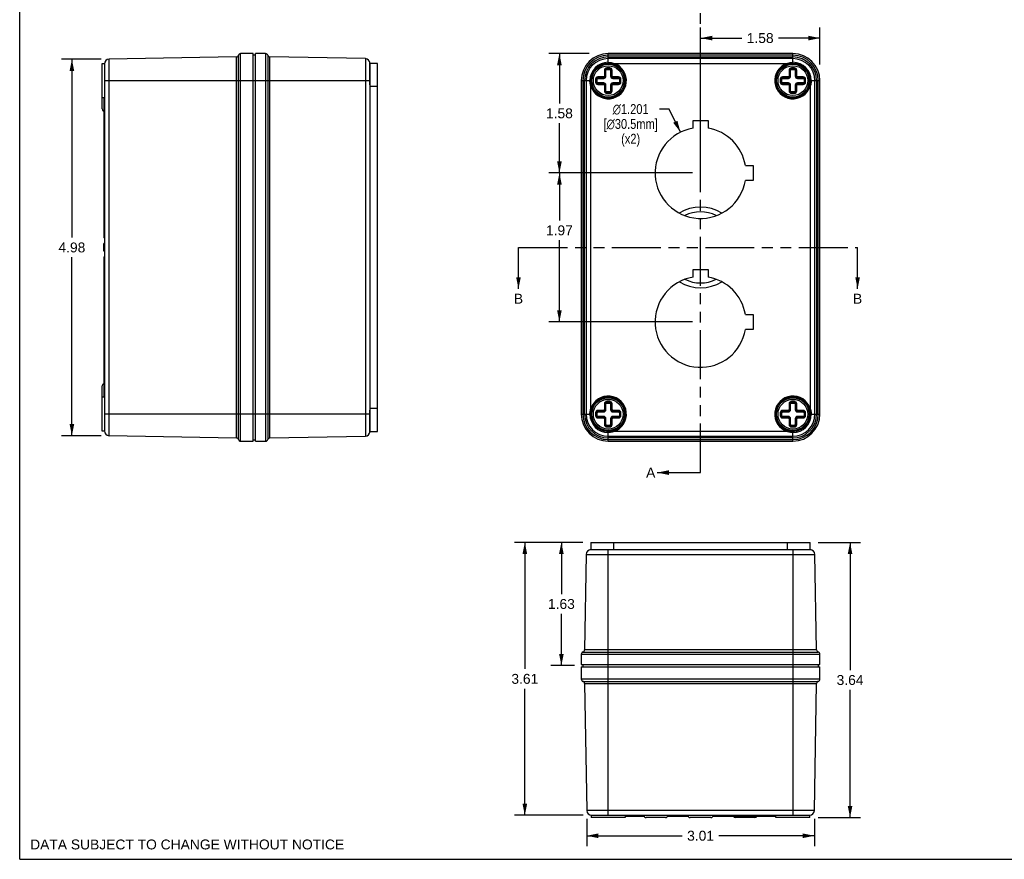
# Model space of a CAD drawing. Header units: inches. Extents: x 0 to 26.2, y 0 to 16.9.
# Tile 1 of 3: x 0 to 13, y 0 to 11.1. Entities that reach past the tile are written whole.
import ezdxf

# ---------------------------------------------------------------- set-up
doc = ezdxf.new("R2010")
doc.units = ezdxf.units.IN
doc.header["$LTSCALE"] = 1.438462
doc.header["$MEASUREMENT"] = 0
doc.linetypes.add('PHANTOM', pattern=[0.8, 0.45, -0.05, 0.1, -0.05, 0.1, -0.05])
doc.layers.get('0').update_dxf_attribs({"linetype": 'CONTINUOUS'})
doc.styles.get("Standard").update_dxf_attribs({"font": 'arial.ttf'})
doc.styles.add('TEXTSTYLE_1', font='gdt', dxfattribs={"width": 0.8})
doc.dimstyles.new('DIMSTYLE_1', dxfattribs={"dimtxt": 0.130769, "dimasz": 0.153846, "dimexe": 0.09, "dimexo": 0.07, "dimgap": 0.0425, "dimtad": 0, "dimtih": 1, "dimtoh": 1, "dimzin": 4, "dimdsep": 46, "dimtxsty": 'Standard', "dimblk": '_FILLED', "dimblk1": '_FILLED', "dimblk2": '_FILLED', "dimcen": 0.09, "dimazin": 1, "dimtfac": 1, "dimtofl": 0, "dimtmove": 0, "dimatfit": 3, "dimldrblk": '_FILLED', "dimfxl": 0, "dimtolj": 1, "dimtzin": 4, "dimarcsym": 0})
doc.dimstyles.new('DIMSTYLE_2', dxfattribs={"dimtxt": 0.130769, "dimasz": 0.153846, "dimexe": 0.09, "dimexo": 0.07, "dimgap": 0.09, "dimtad": 0, "dimtih": 1, "dimtoh": 1, "dimdec": 3, "dimzin": 4, "dimdsep": 46, "dimtxsty": 'Standard', "dimblk": '_FILLED', "dimblk1": '_FILLED', "dimblk2": '_FILLED', "dimcen": 0.09, "dimadec": 3, "dimazin": 1, "dimtfac": 1, "dimtofl": 0, "dimtmove": 0, "dimatfit": 1, "dimldrblk": '_FILLED', "dimfxl": 0, "dimtolj": 1, "dimtzin": 4, "dimarcsym": 0})
doc.dimstyles.get("Standard").update_dxf_attribs({"dimtxt": 0.130769, "dimasz": 0.153846, "dimexe": 0.09, "dimexo": 0.07, "dimgap": 0.09, "dimtad": 0, "dimtih": 1, "dimtoh": 1, "dimzin": 4, "dimdsep": 46, "dimtxsty": 'Standard', "dimblk": '_FILLED', "dimblk1": '_FILLED', "dimblk2": '_FILLED', "dimcen": 0.09, "dimazin": 1, "dimtp": 0.01, "dimtm": 0.01, "dimtfac": 1, "dimtofl": 0, "dimtmove": 0, "dimatfit": 3, "dimldrblk": '_FILLED', "dimfxl": 0, "dimtolj": 1, "dimtzin": 4, "dimarcsym": 0})

# ---------------------------------------------------------------- blocks, each defined once
blk = doc.blocks.new('_FILLED')
at = {"color": 0, "linetype": 'ByBlock'}
blk.add_solid([(0, 0), (-1, 0.2), (-1, -0.2)], dxfattribs=at)
blk = doc.blocks.new('*D3')
at = {"color": 2, "linetype": 'Continuous'}
for p, q in [((10.556, 4.189), (11.114, 4.189)), ((10.976, 4.189), (10.976, 2.501)), ((10.976, 0.552), (10.976, 2.239)), ((10.553, 0.552), (11.114, 0.552))]:
    blk.add_line(p, q, dxfattribs=at)
at = {"color": 2, "linetype": 'Continuous', "xscale": 0.1538461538, "yscale": 0.1538461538, "zscale": 0.1538461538}
for p, rotation in [((10.976, 4.189), 90), ((10.976, 0.552), 270)]:
    blk.add_blockref('_FILLED', p, dxfattribs=dict(at, rotation=rotation))
at = {"color": 2, "linetype": 'Continuous', "insert": (10.976, 2.436), "char_height": 0.1308, "width": 0.35536, "attachment_point": 2, "line_spacing_factor": 0.9}
blk.add_mtext('3.64', dxfattribs=at)
blk = doc.blocks.new('*D4')
at = {"color": 2, "linetype": 'Continuous'}
for p, q in [((7.443, 4.189), (6.539, 4.189)), ((6.677, 4.189), (6.677, 2.516)), ((6.677, 0.582), (6.677, 2.254)), ((7.446, 0.582), (6.539, 0.582))]:
    blk.add_line(p, q, dxfattribs=at)
at = {"color": 2, "linetype": 'Continuous', "xscale": 0.1538461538, "yscale": 0.1538461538, "zscale": 0.1538461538}
for p, rotation in [((6.677, 4.189), 90), ((6.677, 0.582), 270)]:
    blk.add_blockref('_FILLED', p, dxfattribs=dict(at, rotation=rotation))
at = {"color": 2, "linetype": 'Continuous', "insert": (6.677, 2.451), "char_height": 0.1308, "width": 0.35536, "attachment_point": 2, "line_spacing_factor": 0.9}
blk.add_mtext('3.61', dxfattribs=at)
blk = doc.blocks.new('*D5')
at = {"color": 2, "linetype": 'Continuous'}
for p, q in [((7.443, 4.189), (7.022, 4.189)), ((7.16, 4.189), (7.16, 3.506)), ((7.16, 2.562), (7.16, 3.244)), ((7.334, 2.562), (7.022, 2.562))]:
    blk.add_line(p, q, dxfattribs=at)
at = {"color": 2, "linetype": 'Continuous', "xscale": 0.1538461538, "yscale": 0.1538461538, "zscale": 0.1538461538}
for p, rotation in [((7.16, 4.189), 90), ((7.16, 2.562), 270)]:
    blk.add_blockref('_FILLED', p, dxfattribs=dict(at, rotation=rotation))
at = {"color": 2, "linetype": 'Continuous', "insert": (7.16, 3.441), "char_height": 0.1308, "width": 0.35536, "attachment_point": 2, "line_spacing_factor": 0.9}
blk.add_mtext('1.63', dxfattribs=at)
blk = doc.blocks.new('*D6')
at = {"color": 2, "linetype": 'Continuous'}
for p, q in [((7.495, 0.536), (7.495, 0.173)), ((10.504, 0.536), (10.504, 0.173)), ((7.495, 0.311), (8.757, 0.311)), ((10.504, 0.311), (9.243, 0.311))]:
    blk.add_line(p, q, dxfattribs=at)
at = {"color": 2, "linetype": 'Continuous', "xscale": 0.1538461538, "yscale": 0.1538461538, "zscale": 0.1538461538, "rotation": 180}
blk.add_blockref('_FILLED', (7.495, 0.311), dxfattribs=at)
at = {"color": 2, "linetype": 'Continuous', "xscale": 0.1538461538, "yscale": 0.1538461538, "zscale": 0.1538461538}
blk.add_blockref('_FILLED', (10.504, 0.311), dxfattribs=at)
at = {"color": 2, "linetype": 'Continuous', "insert": (9, 0.377), "char_height": 0.1308, "width": 0.35536, "attachment_point": 2, "line_spacing_factor": 0.9}
blk.add_mtext('3.01', dxfattribs=at)
blk = doc.blocks.new('*D7')
at = {"color": 2, "linetype": 'Continuous'}
for p, q in [((9, 9.18), (9, 10.995)), ((10.577, 10.506), (10.577, 10.995)), ((9, 10.856), (9.545, 10.856)), ((10.577, 10.856), (10.032, 10.856))]:
    blk.add_line(p, q, dxfattribs=at)
at = {"color": 2, "linetype": 'Continuous', "xscale": 0.1538461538, "yscale": 0.1538461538, "zscale": 0.1538461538, "rotation": 180}
blk.add_blockref('_FILLED', (9, 10.856), dxfattribs=at)
at = {"color": 2, "linetype": 'Continuous', "xscale": 0.1538461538, "yscale": 0.1538461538, "zscale": 0.1538461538}
blk.add_blockref('_FILLED', (10.577, 10.856), dxfattribs=at)
at = {"color": 2, "linetype": 'Continuous', "insert": (9.788, 10.922), "char_height": 0.1308, "width": 0.35536, "attachment_point": 2, "line_spacing_factor": 0.9}
blk.add_mtext('1.58', dxfattribs=at)
blk = doc.blocks.new('*D8')
at = {"color": 2, "linetype": 'Continuous'}
for p, q in [((7.529, 10.651), (6.996, 10.651)), ((7.134, 10.651), (7.134, 9.992)), ((7.134, 9.073), (7.134, 9.731)), ((8.892, 9.073), (6.996, 9.073))]:
    blk.add_line(p, q, dxfattribs=at)
at = {"color": 2, "linetype": 'Continuous', "xscale": 0.1538461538, "yscale": 0.1538461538, "zscale": 0.1538461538}
for p, rotation in [((7.134, 10.651), 90), ((7.134, 9.073), 270)]:
    blk.add_blockref('_FILLED', p, dxfattribs=dict(at, rotation=rotation))
at = {"color": 2, "linetype": 'Continuous', "insert": (7.134, 9.927), "char_height": 0.1308, "width": 0.35536, "attachment_point": 2, "line_spacing_factor": 0.9}
blk.add_mtext('1.58', dxfattribs=at)
blk = doc.blocks.new('*D9')
at = {"color": 2, "linetype": 'Continuous'}
for p, q in [((8.892, 9.073), (6.996, 9.073)), ((7.134, 9.073), (7.134, 8.445)), ((7.134, 7.104), (7.134, 8.184)), ((8.892, 7.104), (6.996, 7.104))]:
    blk.add_line(p, q, dxfattribs=at)
at = {"color": 2, "linetype": 'Continuous', "xscale": 0.1538461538, "yscale": 0.1538461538, "zscale": 0.1538461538}
for p, rotation in [((7.134, 9.073), 90), ((7.134, 7.104), 270)]:
    blk.add_blockref('_FILLED', p, dxfattribs=dict(at, rotation=rotation))
at = {"color": 2, "linetype": 'Continuous', "insert": (7.134, 8.38), "char_height": 0.1308, "width": 0.35536, "attachment_point": 2, "line_spacing_factor": 0.9}
blk.add_mtext('1.97', dxfattribs=at)
blk = doc.blocks.new('*D10')
at = {"color": 2, "linetype": 'Continuous'}
for p, q in [((8.584, 9.918), (8.457, 9.918)), ((8.734, 9.612), (8.584, 9.918))]:
    blk.add_line(p, q, dxfattribs=at)
at = {"color": 2, "linetype": 'Continuous', "xscale": 0.1538461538, "yscale": 0.1538461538, "zscale": 0.1538461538, "rotation": 296.2065201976}
blk.add_blockref('_FILLED', (8.734, 9.612), dxfattribs=at)
at = {"color": 2, "linetype": 'Continuous', "insert": (8.076, 9.983), "char_height": 0.13077, "width": 0.93418, "attachment_point": 2, "line_spacing_factor": 0.9, "style": 'TEXTSTYLE_1'}
blk.add_mtext('{\\fgdt;n}\\fArial;1.201\\P[\\fgdt;{\\fgdt;n}\\fArial;30.5mm]\\P(x2)', dxfattribs=at)
blk = doc.blocks.new('*D11')
at = {"color": 2, "linetype": 'Continuous'}
for p, q in [((1.075, 10.577), (0.552, 10.577)), ((0.69, 10.577), (0.69, 8.22)), ((0.69, 5.6), (0.69, 7.958)), ((1.075, 5.6), (0.552, 5.6))]:
    blk.add_line(p, q, dxfattribs=at)
at = {"color": 2, "linetype": 'Continuous', "xscale": 0.1538461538, "yscale": 0.1538461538, "zscale": 0.1538461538}
for p, rotation in [((0.69, 10.577), 90), ((0.69, 5.6), 270)]:
    blk.add_blockref('_FILLED', p, dxfattribs=dict(at, rotation=rotation))
at = {"color": 2, "linetype": 'Continuous', "insert": (0.69, 8.154), "char_height": 0.1308, "width": 0.35536, "attachment_point": 2, "line_spacing_factor": 0.9}
blk.add_mtext('4.98', dxfattribs=at)

msp = doc.modelspace()

# ---------------------------------------------------------------- linework, layer by layer
at = {"color": 7, "linetype": 'Continuous'}
for p, q in [((0, 0), (0, 16.9231)), ((2.8635, 10.6068), (1.1826, 10.5774)), ((1.1826, 5.6004), (1.1826, 10.5774)), ((2.8635, 10.6068), (2.8635, 5.571)), ((2.8918, 5.5491), (2.8918, 10.6287)), ((2.9207, 5.5271), (2.9207, 10.6506)), ((3.0857, 10.6506), (2.9207, 10.6506)), ((3.0857, 5.5271), (3.0857, 10.6506)), ((3.1157, 10.6306), (3.0857, 10.6306)), ((3.1157, 5.5271), (3.1157, 10.6506)), ((3.2507, 10.6506), (3.1157, 10.6506)), ((3.2507, 10.6506), (3.2507, 5.5271)), ((3.2796, 10.6287), (3.2796, 5.5491)), ((3.308, 5.571), (3.308, 10.6068)), ((4.5688, 10.5847), (3.308, 10.6068)), ((4.5688, 10.5847), (4.5688, 5.593)), ((7.7792, 10.5236), (7.7792, 10.6506)), ((10.2202, 10.6506), (7.7792, 10.6506)), ((10.2202, 10.6287), (7.7792, 10.6287)), ((7.7792, 10.6068), (10.2202, 10.6068)), ((10.2202, 10.5847), (7.7792, 10.5847)), ((10.2202, 10.5236), (10.2202, 10.6506)), ((1.0907, 9.9198), (1.0907, 10.5186)), ((1.0907, 10.5186), (1.1207, 10.5186)), ((1.1207, 10.5186), (1.1207, 5.6591)), ((4.6291, 10.2936), (4.6291, 10.5359)), ((4.6291, 10.5202), (4.6307, 10.5218)), ((4.6307, 5.656), (4.6307, 10.5218)), ((4.7277, 10.5218), (4.6307, 10.5218)), ((4.7277, 5.656), (4.7277, 10.5218)), ((7.6192, 10.4518), (7.6192, 10.439)), ((7.7292, 10.4311), (7.7292, 10.3536)), ((7.7292, 10.4311), (7.7492, 10.4311)), ((7.7392, 10.3536), (7.7392, 10.4311)), ((7.7492, 10.3536), (7.7492, 10.4311)), ((7.7592, 10.4411), (7.7592, 10.4611)), ((7.7992, 10.4611), (7.7592, 10.4611)), ((7.7592, 10.4511), (7.7992, 10.4511)), ((7.7592, 10.4411), (7.7992, 10.4411)), ((7.7992, 10.4611), (7.7992, 10.4411)), ((7.8092, 10.4311), (7.8092, 10.3536)), ((7.8092, 10.4311), (7.8292, 10.4311)), ((7.8192, 10.4311), (7.8192, 10.3536)), ((7.8292, 10.3536), (7.8292, 10.4311)), ((7.8506, 10.5123), (7.8538, 10.5218)), ((7.8538, 10.5218), (10.1456, 10.5218)), ((7.9392, 10.439), (7.9392, 10.4518)), ((10.0602, 10.4518), (10.0602, 10.439)), ((10.1456, 10.5218), (10.1487, 10.5123)), ((10.1702, 10.4311), (10.1702, 10.3536)), ((10.1702, 10.4311), (10.1902, 10.4311)), ((10.1802, 10.3536), (10.1802, 10.4311)), ((10.1902, 10.3536), (10.1902, 10.4311)), ((10.2002, 10.4411), (10.2002, 10.4611)), ((10.2402, 10.4611), (10.2002, 10.4611)), ((10.2002, 10.4511), (10.2402, 10.4511)), ((10.2002, 10.4411), (10.2402, 10.4411)), ((10.2402, 10.4611), (10.2402, 10.4411)), ((10.2502, 10.4311), (10.2502, 10.3536)), ((10.2502, 10.4311), (10.2702, 10.4311)), ((10.2602, 10.4311), (10.2602, 10.3536)), ((10.2702, 10.3536), (10.2702, 10.4311)), ((10.3802, 10.439), (10.3802, 10.4518)), ((1.1207, 10.2936), (4.6291, 10.2936)), ((7.4222, 10.2936), (7.4222, 5.8841)), ((7.4222, 10.2936), (7.5492, 10.2936)), ((7.4441, 10.2936), (7.4441, 5.8841)), ((7.4661, 5.8841), (7.4661, 10.2936)), ((7.4881, 10.2936), (7.4881, 5.8841)), ((7.6117, 10.3136), (7.6117, 10.2736)), ((7.6117, 10.3136), (7.6317, 10.3136)), ((7.6217, 10.2736), (7.6217, 10.3136)), ((7.6317, 10.2736), (7.6317, 10.3136)), ((7.6417, 10.3236), (7.6417, 10.3436)), ((7.7192, 10.3436), (7.6417, 10.3436)), ((7.6417, 10.3336), (7.7192, 10.3336)), ((7.6417, 10.3236), (7.7192, 10.3236)), ((7.7192, 10.3436), (7.7192, 10.3236)), ((7.7492, 10.3536), (7.7292, 10.3536)), ((7.8292, 10.3536), (7.8092, 10.3536)), ((7.8392, 10.3236), (7.8392, 10.3436)), ((7.9167, 10.3436), (7.8392, 10.3436)), ((7.8392, 10.3336), (7.9167, 10.3336)), ((7.8392, 10.3236), (7.9167, 10.3236)), ((7.9167, 10.3436), (7.9167, 10.3236)), ((7.9267, 10.3136), (7.9267, 10.2736)), ((7.9267, 10.3136), (7.9467, 10.3136)), ((7.9367, 10.3136), (7.9367, 10.2736)), ((7.9467, 10.2736), (7.9467, 10.3136)), ((10.0527, 10.3136), (10.0527, 10.2736)), ((10.0527, 10.3136), (10.0727, 10.3136)), ((10.0627, 10.2736), (10.0627, 10.3136)), ((10.0727, 10.2736), (10.0727, 10.3136)), ((10.0827, 10.3236), (10.0827, 10.3436)), ((10.1602, 10.3436), (10.0827, 10.3436)), ((10.0827, 10.3336), (10.1602, 10.3336)), ((10.0827, 10.3236), (10.1602, 10.3236)), ((10.1602, 10.3436), (10.1602, 10.3236)), ((10.1902, 10.3536), (10.1702, 10.3536)), ((10.2702, 10.3536), (10.2502, 10.3536)), ((10.2802, 10.3236), (10.2802, 10.3436)), ((10.3577, 10.3436), (10.2802, 10.3436)), ((10.2802, 10.3336), (10.3577, 10.3336)), ((10.2802, 10.3236), (10.3577, 10.3236)), ((10.3577, 10.3436), (10.3577, 10.3236)), ((10.3677, 10.3136), (10.3677, 10.2736)), ((10.3677, 10.3136), (10.3877, 10.3136)), ((10.3777, 10.3136), (10.3777, 10.2736)), ((10.3877, 10.2736), (10.3877, 10.3136)), ((10.4502, 10.2936), (10.5772, 10.2936)), ((10.5113, 5.8841), (10.5113, 10.2936)), ((10.5333, 10.2936), (10.5333, 5.8841)), ((10.5552, 5.8841), (10.5552, 10.2936)), ((10.5772, 5.8841), (10.5772, 10.2936)), ((4.6307, 10.2191), (4.7277, 10.2191)), ((7.5511, 10.2191), (7.5606, 10.2222)), ((7.5511, 5.9587), (7.5511, 10.2191)), ((7.6317, 10.2736), (7.6117, 10.2736)), ((7.6417, 10.2436), (7.6417, 10.2636)), ((7.7192, 10.2636), (7.6417, 10.2636)), ((7.7192, 10.2536), (7.6417, 10.2536)), ((7.6417, 10.2436), (7.7192, 10.2436)), ((7.7192, 10.2636), (7.7192, 10.2436)), ((7.7292, 10.2336), (7.7292, 10.1562)), ((7.7292, 10.2336), (7.7492, 10.2336)), ((7.7492, 10.1562), (7.7292, 10.1562)), ((7.7392, 10.1562), (7.7392, 10.2336)), ((7.7492, 10.1562), (7.7492, 10.2336)), ((7.8092, 10.2336), (7.8092, 10.1562)), ((7.8092, 10.2336), (7.8292, 10.2336)), ((7.8292, 10.1562), (7.8092, 10.1562)), ((7.8192, 10.2336), (7.8192, 10.1562)), ((7.8292, 10.1562), (7.8292, 10.2336)), ((7.8392, 10.2436), (7.8392, 10.2636)), ((7.9167, 10.2636), (7.8392, 10.2636)), ((7.9167, 10.2536), (7.8392, 10.2536)), ((7.8392, 10.2436), (7.9167, 10.2436)), ((7.9167, 10.2636), (7.9167, 10.2436)), ((7.9467, 10.2736), (7.9267, 10.2736)), ((10.0727, 10.2736), (10.0527, 10.2736)), ((10.0827, 10.2436), (10.0827, 10.2636)), ((10.1602, 10.2636), (10.0827, 10.2636)), ((10.1602, 10.2536), (10.0827, 10.2536)), ((10.0827, 10.2436), (10.1602, 10.2436)), ((10.1602, 10.2636), (10.1602, 10.2436)), ((10.1702, 10.2336), (10.1702, 10.1562)), ((10.1702, 10.2336), (10.1902, 10.2336)), ((10.1902, 10.1562), (10.1702, 10.1562)), ((10.1802, 10.1562), (10.1802, 10.2336)), ((10.1902, 10.1562), (10.1902, 10.2336)), ((10.2502, 10.2336), (10.2502, 10.1562)), ((10.2502, 10.2336), (10.2702, 10.2336)), ((10.2702, 10.1562), (10.2502, 10.1562)), ((10.2602, 10.2336), (10.2602, 10.1562)), ((10.2702, 10.1562), (10.2702, 10.2336)), ((10.2802, 10.2436), (10.2802, 10.2636)), ((10.3577, 10.2636), (10.2802, 10.2636)), ((10.3577, 10.2536), (10.2802, 10.2536)), ((10.2802, 10.2436), (10.3577, 10.2436)), ((10.3577, 10.2636), (10.3577, 10.2436)), ((10.3877, 10.2736), (10.3677, 10.2736)), ((10.4388, 10.2222), (10.4483, 10.2191)), ((10.4483, 10.2191), (10.4483, 5.9587)), ((1.0907, 10.0686), (1.1207, 10.0686)), ((1.1107, 10.0686), (1.1107, 8.2139)), ((7.6192, 10.1483), (7.6192, 10.1354)), ((7.7592, 10.1262), (7.7592, 10.1462)), ((7.7992, 10.1462), (7.7592, 10.1462)), ((7.7992, 10.1362), (7.7592, 10.1362)), ((7.7592, 10.1262), (7.7992, 10.1262)), ((7.7992, 10.1462), (7.7992, 10.1262)), ((7.9392, 10.1354), (7.9392, 10.1483)), ((10.0602, 10.1483), (10.0602, 10.1354)), ((10.2002, 10.1262), (10.2002, 10.1462)), ((10.2402, 10.1462), (10.2002, 10.1462)), ((10.2402, 10.1362), (10.2002, 10.1362)), ((10.2002, 10.1262), (10.2402, 10.1262)), ((10.2402, 10.1462), (10.2402, 10.1262)), ((10.3802, 10.1354), (10.3802, 10.1483)), ((8.9012, 9.6651), (8.9012, 9.7681)), ((8.9012, 9.7681), (9.0982, 9.7681)), ((9.0982, 9.7681), (9.0982, 9.6651)), ((9.5921, 9.1713), (9.6951, 9.1713)), ((9.6951, 9.1713), (9.6951, 8.9743)), ((9.6951, 8.9743), (9.5921, 8.9743)), ((1.1207, 8.2139), (1.1107, 8.2139)), ((1.1107, 8.0389), (1.1107, 8.1389)), ((1.1207, 8.1389), (1.1107, 8.1389)), ((1.1207, 8.0708), (1.1107, 8.0708)), ((1.1207, 8.0538), (1.1107, 8.0538)), ((1.1207, 8.0389), (1.1107, 8.0389)), ((1.1107, 7.9639), (1.1107, 6.1091)), ((1.1107, 7.9639), (1.1207, 7.9639)), ((8.9012, 7.7991), (9.0982, 7.7991)), ((8.9012, 7.6961), (8.9012, 7.7991)), ((9.0982, 7.7991), (9.0982, 7.6961)), ((9.5921, 7.2023), (9.6951, 7.2023)), ((9.6951, 7.2023), (9.6951, 7.0053)), ((9.6951, 7.0053), (9.5921, 7.0053)), ((1.1207, 6.6341), (1.1107, 6.6341)), ((1.0907, 6.1091), (1.0907, 6.258)), ((1.1107, 6.1341), (1.1207, 6.1341)), ((1.1207, 6.1091), (1.0907, 6.1091)), ((1.0907, 5.6591), (1.0907, 6.1091)), ((7.6192, 6.0423), (7.6192, 6.0295)), ((7.7292, 6.0216), (7.7492, 6.0216)), ((7.7292, 6.0216), (7.7292, 5.9441)), ((7.7392, 5.9441), (7.7392, 6.0216)), ((7.7492, 5.9441), (7.7492, 6.0216)), ((7.7992, 6.0516), (7.7592, 6.0516)), ((7.7592, 6.0316), (7.7592, 6.0516)), ((7.7592, 6.0416), (7.7992, 6.0416)), ((7.7592, 6.0316), (7.7992, 6.0316)), ((7.7992, 6.0516), (7.7992, 6.0316)), ((7.8092, 6.0216), (7.8292, 6.0216)), ((7.8092, 6.0216), (7.8092, 5.9441)), ((7.8192, 6.0216), (7.8192, 5.9441)), ((7.8292, 5.9441), (7.8292, 6.0216)), ((7.9392, 6.0295), (7.9392, 6.0423)), ((10.0602, 6.0423), (10.0602, 6.0295)), ((10.1702, 6.0216), (10.1902, 6.0216)), ((10.1702, 6.0216), (10.1702, 5.9441)), ((10.1802, 5.9441), (10.1802, 6.0216)), ((10.1902, 5.9441), (10.1902, 6.0216)), ((10.2402, 6.0516), (10.2002, 6.0516)), ((10.2002, 6.0316), (10.2002, 6.0516)), ((10.2002, 6.0416), (10.2402, 6.0416)), ((10.2002, 6.0316), (10.2402, 6.0316)), ((10.2402, 6.0516), (10.2402, 6.0316)), ((10.2502, 6.0216), (10.2702, 6.0216)), ((10.2502, 6.0216), (10.2502, 5.9441)), ((10.2602, 6.0216), (10.2602, 5.9441)), ((10.2702, 5.9441), (10.2702, 6.0216)), ((10.3802, 6.0295), (10.3802, 6.0423)), ((4.6291, 5.8841), (1.1207, 5.8841)), ((4.6291, 5.6419), (4.6291, 5.8841)), ((4.7277, 5.9587), (4.6307, 5.9587)), ((7.4222, 5.8841), (7.5492, 5.8841)), ((7.5606, 5.9556), (7.5511, 5.9587)), ((7.6117, 5.9041), (7.6317, 5.9041)), ((7.6117, 5.9041), (7.6117, 5.8641)), ((7.6317, 5.8641), (7.6117, 5.8641)), ((7.6217, 5.8641), (7.6217, 5.9041)), ((7.6317, 5.8641), (7.6317, 5.9041)), ((7.7192, 5.9341), (7.6417, 5.9341)), ((7.6417, 5.9141), (7.6417, 5.9341)), ((7.6417, 5.9241), (7.7192, 5.9241)), ((7.6417, 5.9141), (7.7192, 5.9141)), ((7.7192, 5.9341), (7.7192, 5.9141)), ((7.7492, 5.9441), (7.7292, 5.9441)), ((7.8292, 5.9441), (7.8092, 5.9441)), ((7.9167, 5.9341), (7.8392, 5.9341)), ((7.8392, 5.9141), (7.8392, 5.9341)), ((7.8392, 5.9241), (7.9167, 5.9241)), ((7.8392, 5.9141), (7.9167, 5.9141)), ((7.9167, 5.9341), (7.9167, 5.9141)), ((7.9267, 5.9041), (7.9467, 5.9041)), ((7.9267, 5.9041), (7.9267, 5.8641)), ((7.9467, 5.8641), (7.9267, 5.8641)), ((7.9367, 5.9041), (7.9367, 5.8641)), ((7.9467, 5.8641), (7.9467, 5.9041)), ((10.0527, 5.9041), (10.0727, 5.9041)), ((10.0527, 5.9041), (10.0527, 5.8641)), ((10.0727, 5.8641), (10.0527, 5.8641)), ((10.0627, 5.8641), (10.0627, 5.9041)), ((10.0727, 5.8641), (10.0727, 5.9041)), ((10.1602, 5.9341), (10.0827, 5.9341)), ((10.0827, 5.9141), (10.0827, 5.9341)), ((10.0827, 5.9241), (10.1602, 5.9241)), ((10.0827, 5.9141), (10.1602, 5.9141)), ((10.1602, 5.9341), (10.1602, 5.9141)), ((10.1902, 5.9441), (10.1702, 5.9441)), ((10.2702, 5.9441), (10.2502, 5.9441)), ((10.3577, 5.9341), (10.2802, 5.9341)), ((10.2802, 5.9141), (10.2802, 5.9341)), ((10.2802, 5.9241), (10.3577, 5.9241)), ((10.2802, 5.9141), (10.3577, 5.9141)), ((10.3577, 5.9341), (10.3577, 5.9141)), ((10.3677, 5.9041), (10.3877, 5.9041)), ((10.3677, 5.9041), (10.3677, 5.8641)), ((10.3877, 5.8641), (10.3677, 5.8641)), ((10.3777, 5.9041), (10.3777, 5.8641)), ((10.3877, 5.8641), (10.3877, 5.9041)), ((10.4483, 5.9587), (10.4388, 5.9556)), ((10.4502, 5.8841), (10.5772, 5.8841)), ((7.6192, 5.7388), (7.6192, 5.7259)), ((7.7192, 5.8541), (7.6417, 5.8541)), ((7.6417, 5.8341), (7.6417, 5.8541)), ((7.7192, 5.8441), (7.6417, 5.8441)), ((7.6417, 5.8341), (7.7192, 5.8341)), ((7.7192, 5.8541), (7.7192, 5.8341)), ((7.7292, 5.8241), (7.7492, 5.8241)), ((7.7292, 5.8241), (7.7292, 5.7467)), ((7.7492, 5.7467), (7.7292, 5.7467)), ((7.7392, 5.7467), (7.7392, 5.8241)), ((7.7492, 5.7467), (7.7492, 5.8241)), ((7.7992, 5.7367), (7.7592, 5.7367)), ((7.7592, 5.7167), (7.7592, 5.7367)), ((7.7992, 5.7267), (7.7592, 5.7267)), ((7.7992, 5.7367), (7.7992, 5.7167)), ((7.8092, 5.8241), (7.8292, 5.8241)), ((7.8092, 5.8241), (7.8092, 5.7467)), ((7.8292, 5.7467), (7.8092, 5.7467)), ((7.8192, 5.8241), (7.8192, 5.7467)), ((7.8292, 5.7467), (7.8292, 5.8241)), ((7.9167, 5.8541), (7.8392, 5.8541)), ((7.8392, 5.8341), (7.8392, 5.8541)), ((7.9167, 5.8441), (7.8392, 5.8441)), ((7.8392, 5.8341), (7.9167, 5.8341)), ((7.9167, 5.8541), (7.9167, 5.8341)), ((7.9392, 5.7259), (7.9392, 5.7388)), ((10.0602, 5.7388), (10.0602, 5.7259)), ((10.1602, 5.8541), (10.0827, 5.8541)), ((10.0827, 5.8341), (10.0827, 5.8541)), ((10.1602, 5.8441), (10.0827, 5.8441)), ((10.0827, 5.8341), (10.1602, 5.8341)), ((10.1602, 5.8541), (10.1602, 5.8341)), ((10.1702, 5.8241), (10.1902, 5.8241)), ((10.1702, 5.8241), (10.1702, 5.7467)), ((10.1902, 5.7467), (10.1702, 5.7467)), ((10.1802, 5.7467), (10.1802, 5.8241)), ((10.1902, 5.7467), (10.1902, 5.8241)), ((10.2402, 5.7367), (10.2002, 5.7367)), ((10.2002, 5.7167), (10.2002, 5.7367)), ((10.2402, 5.7267), (10.2002, 5.7267)), ((10.2402, 5.7367), (10.2402, 5.7167)), ((10.2502, 5.8241), (10.2702, 5.8241)), ((10.2502, 5.8241), (10.2502, 5.7467)), ((10.2702, 5.7467), (10.2502, 5.7467)), ((10.2602, 5.8241), (10.2602, 5.7467)), ((10.2702, 5.7467), (10.2702, 5.8241)), ((10.3577, 5.8541), (10.2802, 5.8541)), ((10.2802, 5.8341), (10.2802, 5.8541)), ((10.3577, 5.8441), (10.2802, 5.8441)), ((10.2802, 5.8341), (10.3577, 5.8341)), ((10.3577, 5.8541), (10.3577, 5.8341)), ((10.3802, 5.7259), (10.3802, 5.7388)), ((1.1207, 5.6591), (1.0907, 5.6591)), ((1.1826, 5.6004), (2.8635, 5.571)), ((4.6307, 5.656), (4.6291, 5.6575)), ((4.6307, 5.656), (4.7277, 5.656)), ((7.7592, 5.7167), (7.7992, 5.7167)), ((7.7792, 5.5271), (7.7792, 5.6541)), ((7.8538, 5.656), (7.8506, 5.6655)), ((10.1456, 5.656), (7.8538, 5.656)), ((10.1487, 5.6655), (10.1456, 5.656)), ((10.2002, 5.7167), (10.2402, 5.7167)), ((10.2202, 5.5271), (10.2202, 5.6541)), ((2.9207, 5.5271), (3.0857, 5.5271)), ((3.0857, 5.5471), (3.1157, 5.5471)), ((3.1157, 5.5271), (3.2507, 5.5271)), ((3.308, 5.571), (4.5688, 5.593)), ((7.7792, 5.593), (10.2202, 5.593)), ((10.2202, 5.571), (7.7792, 5.571)), ((7.7792, 5.5491), (10.2202, 5.5491)), ((7.7792, 5.5271), (10.2202, 5.5271)), ((7.5511, 4.1886), (7.5511, 4.0916)), ((7.5511, 4.1886), (10.4483, 4.1886)), ((7.8538, 4.0916), (7.8538, 4.1886)), ((10.1456, 4.1886), (10.1456, 4.0916)), ((10.4483, 4.0916), (10.4483, 4.1886)), ((7.7792, 4.09), (7.5369, 4.09)), ((7.5526, 4.09), (7.5511, 4.0916)), ((10.4483, 4.0916), (7.5511, 4.0916)), ((7.7792, 0.5816), (7.7792, 4.09)), ((10.2202, 4.09), (10.2202, 0.5816)), ((10.4624, 4.09), (10.2202, 4.09)), ((10.4483, 4.0916), (10.4468, 4.09)), ((7.4881, 4.0297), (7.4661, 2.7689)), ((7.4881, 4.0297), (10.5113, 4.0297)), ((10.5333, 2.7689), (10.5113, 4.0297)), ((7.4441, 2.7405), (10.5552, 2.7405)), ((10.5333, 2.7689), (7.4661, 2.7689)), ((7.4222, 2.7116), (7.4222, 2.5766)), ((7.4222, 2.7116), (10.5772, 2.7116)), ((10.5772, 2.5766), (10.5772, 2.7116)), ((7.4222, 2.5766), (10.5772, 2.5766)), ((7.4222, 2.5466), (7.4222, 2.3816)), ((7.4222, 2.5466), (10.5772, 2.5466)), ((7.4422, 2.5766), (7.4422, 2.5466)), ((10.5572, 2.5466), (10.5572, 2.5766)), ((10.5772, 2.3816), (10.5772, 2.5466)), ((10.5772, 2.3816), (7.4222, 2.3816)), ((7.4441, 2.3527), (10.5552, 2.3527)), ((7.4661, 2.3244), (7.4954, 0.6435)), ((7.4661, 2.3244), (10.5333, 2.3244)), ((10.504, 0.6435), (10.5333, 2.3244)), ((10.504, 0.6435), (7.4954, 0.6435)), ((7.5542, 0.5816), (10.4452, 0.5816)), ((7.5542, 0.5816), (7.5542, 0.5516)), ((8.0042, 0.5516), (7.5542, 0.5516)), ((8.0042, 0.5816), (8.0042, 0.5516)), ((8.0042, 0.5716), (8.2534, 0.5716)), ((8.0716, 0.5816), (8.0716, 0.5716)), ((8.2216, 0.5716), (8.2216, 0.5816)), ((8.5366, 0.5516), (8.2816, 0.5516)), ((8.5649, 0.5716), (8.8338, 0.5716)), ((9.1373, 0.5516), (8.8621, 0.5516)), ((9.1655, 0.5716), (9.9952, 0.5716)), ((9.7177, 0.5516), (9.4627, 0.5516)), ((9.8202, 0.5816), (9.8202, 0.5716)), ((9.9702, 0.5716), (9.9702, 0.5816)), ((9.9952, 0.5516), (9.9952, 0.5816)), ((10.4452, 0.5516), (9.9952, 0.5516)), ((10.4452, 0.5516), (10.4452, 0.5816)), ((0, 0), (26.1538, 0))]:
    msp.add_line(p, q, dxfattribs=at)
at = {"color": 7, "linetype": 'PHANTOM'}
for p, q in [((8.9997, 5.1121), (8.9997, 11.2694)), ((6.5932, 8.0889), (11.0756, 8.0889))]:
    msp.add_line(p, q, dxfattribs=at)
at = {"color": 7, "linetype": 'Continuous'}
for points in [[(7.6278, 10.4482), (7.6262, 10.4489), (7.624, 10.4498), (7.6217, 10.4508), (7.6192, 10.4518)], [(7.7792, 10.5359), (7.792, 10.5355), (7.8047, 10.5343), (7.8172, 10.5323), (7.8296, 10.5295), (7.8418, 10.526), (7.8538, 10.5218)], [(7.9306, 10.4482), (7.9322, 10.4489), (7.9344, 10.4498), (7.9367, 10.4508), (7.9392, 10.4518)], [(10.0602, 10.4518), (10.0626, 10.4508), (10.065, 10.4498), (10.0672, 10.4489), (10.0688, 10.4482)], [(10.1456, 10.5218), (10.1576, 10.526), (10.1697, 10.5295), (10.1821, 10.5323), (10.1946, 10.5343), (10.2073, 10.5355), (10.2202, 10.5359)], [(10.3716, 10.4482), (10.3732, 10.4489), (10.3754, 10.4498), (10.3777, 10.4508), (10.3802, 10.4518)], [(4.6307, 10.2191), (4.6306, 10.231), (4.6303, 10.2432), (4.6298, 10.2556), (4.6295, 10.2681), (4.6292, 10.2808), (4.6291, 10.2936)], [(7.5511, 10.2191), (7.5468, 10.231), (7.5433, 10.2432), (7.5406, 10.2556), (7.5386, 10.2681), (7.5374, 10.2808), (7.5369, 10.2936)], [(10.4624, 10.2936), (10.462, 10.2808), (10.4608, 10.2681), (10.4588, 10.2556), (10.4561, 10.2432), (10.4526, 10.2311), (10.4483, 10.2191)], [(7.6278, 10.139), (7.6262, 10.1384), (7.624, 10.1374), (7.6216, 10.1365), (7.6192, 10.1354)], [(7.9392, 10.1354), (7.9367, 10.1365), (7.9344, 10.1374), (7.9322, 10.1384), (7.9306, 10.139)], [(10.0688, 10.139), (10.0672, 10.1384), (10.065, 10.1374), (10.0626, 10.1365), (10.0602, 10.1354)], [(10.3716, 10.139), (10.3731, 10.1384), (10.3753, 10.1374), (10.3777, 10.1365), (10.3802, 10.1354)], [(7.6278, 6.0387), (7.6262, 6.0394), (7.624, 6.0403), (7.6217, 6.0413), (7.6192, 6.0423)], [(7.9392, 6.0423), (7.9367, 6.0413), (7.9344, 6.0403), (7.9322, 6.0394), (7.9306, 6.0387)], [(10.0688, 6.0387), (10.0672, 6.0394), (10.065, 6.0403), (10.0627, 6.0413), (10.0602, 6.0423)], [(10.3716, 6.0387), (10.3732, 6.0394), (10.3754, 6.0403), (10.3777, 6.0413), (10.3802, 6.0423)], [(4.6291, 5.8841), (4.6292, 5.897), (4.6295, 5.9096), (4.6298, 5.9222), (4.6303, 5.9345), (4.6306, 5.9467), (4.6307, 5.9587)], [(7.5369, 5.8841), (7.5374, 5.897), (7.5386, 5.9096), (7.5405, 5.9222), (7.5433, 5.9345), (7.5468, 5.9467), (7.5511, 5.9587)], [(10.4483, 5.9587), (10.4526, 5.9467), (10.4561, 5.9346), (10.4588, 5.9222), (10.4608, 5.9097), (10.462, 5.897), (10.4624, 5.8841)], [(7.6278, 5.7295), (7.6262, 5.7289), (7.624, 5.7279), (7.6216, 5.727), (7.6192, 5.7259)], [(7.9306, 5.7295), (7.9321, 5.7289), (7.9343, 5.7279), (7.9367, 5.727), (7.9392, 5.7259)], [(10.0602, 5.7259), (10.0626, 5.727), (10.065, 5.7279), (10.0672, 5.7289), (10.0688, 5.7295)], [(10.3716, 5.7295), (10.3731, 5.7289), (10.3753, 5.7279), (10.3777, 5.727), (10.3802, 5.7259)], [(7.8538, 5.656), (7.8418, 5.6518), (7.8296, 5.6483), (7.8173, 5.6455), (7.8047, 5.6435), (7.792, 5.6423), (7.7792, 5.6419)], [(10.2202, 5.6419), (10.2074, 5.6423), (10.1947, 5.6435), (10.1821, 5.6455), (10.1698, 5.6483), (10.1576, 5.6518), (10.1456, 5.656)], [(7.8538, 4.0916), (7.8418, 4.0915), (7.8296, 4.0912), (7.8173, 4.0908), (7.8047, 4.0904), (7.792, 4.0901), (7.7792, 4.09)], [(10.2202, 4.09), (10.2074, 4.0901), (10.1947, 4.0904), (10.1821, 4.0908), (10.1698, 4.0912), (10.1576, 4.0915), (10.1456, 4.0916)]]:
    msp.add_lwpolyline(points, dxfattribs=at)
for centre, radius in [((7.7792, 10.2936), 0.23), ((7.7792, 10.2936), 0.2165), ((7.7792, 10.2936), 0.1965), ((10.2202, 10.2936), 0.23), ((10.2202, 10.2936), 0.2165), ((10.2202, 10.2936), 0.1965), ((7.7792, 5.8841), 0.23), ((7.7792, 5.8841), 0.2165), ((7.7792, 5.8841), 0.1965), ((10.2202, 5.8841), 0.23), ((10.2202, 5.8841), 0.2165), ((10.2202, 5.8841), 0.1965)]:
    msp.add_circle(centre, radius, dxfattribs=at)
for centre, radius, start, end in [((1.1837, 10.5144), 0.063, 91, 180), ((2.8629, 10.6368), 0.03, 271, 344.41936), ((2.9207, 10.6206), 0.03, 90, 164.41936), ((3.2507, 10.6206), 0.03, 15.58064, 90), ((3.3085, 10.6368), 0.03, 195.58064, 269), ((4.5677, 10.5218), 0.063, 0, 89), ((7.7792, 10.2936), 0.357, 90, 180), ((7.7792, 10.2936), 0.3351, 90, 180), ((7.7792, 10.2936), 0.3131, 90, 180), ((7.7792, 10.2936), 0.2911, 90, 180), ((10.2202, 10.2936), 0.357, 0, 90), ((10.2202, 10.2936), 0.3351, 0, 90), ((10.2202, 10.2936), 0.3131, 0, 90), ((10.2202, 10.2936), 0.2911, 0, 90), ((7.7792, 10.2936), 0.2422, 90, 180), ((7.7792, 10.2936), 0.24, 198.10137, 71.89863), ((7.7792, 10.2936), 0.225, 44.67461, 135.32539), ((7.7592, 10.4311), 0.03, 90, 180), ((7.7592, 10.4311), 0.02, 90, 180), ((7.7592, 10.4311), 0.01, 90, 180), ((7.7992, 10.4311), 0.03, 0, 90), ((7.7992, 10.4311), 0.02, 0, 90), ((7.7992, 10.4311), 0.01, 360, 90), ((10.2202, 10.2936), 0.24, 108.10137, 341.89863), ((10.2202, 10.2936), 0.225, 44.67461, 135.32539), ((10.2002, 10.4311), 0.03, 90, 180), ((10.2002, 10.4311), 0.02, 90, 180), ((10.2002, 10.4311), 0.01, 90, 180), ((10.2202, 10.2936), 0.2422, 0, 90), ((10.2402, 10.4311), 0.03, 0, 90), ((10.2402, 10.4311), 0.02, 0, 90), ((10.2402, 10.4311), 0.01, 360, 90), ((7.6417, 10.3136), 0.03, 90, 180), ((7.6417, 10.3136), 0.02, 90, 180), ((7.6417, 10.3136), 0.01, 90, 180), ((7.7192, 10.3536), 0.03, 270, 360), ((7.7192, 10.3536), 0.02, 270, 360), ((7.7192, 10.3536), 0.01, 270, 0), ((7.8392, 10.3536), 0.03, 180, 270), ((7.8392, 10.3536), 0.02, 180, 270), ((7.8392, 10.3536), 0.01, 180, 270), ((7.9167, 10.3136), 0.03, 0, 90), ((7.9167, 10.3136), 0.02, 0, 90), ((7.9167, 10.3136), 0.01, 0, 90), ((10.0827, 10.3136), 0.03, 90, 180), ((10.0827, 10.3136), 0.02, 90, 180), ((10.0827, 10.3136), 0.01, 90, 180), ((10.1602, 10.3536), 0.03, 270, 360), ((10.1602, 10.3536), 0.02, 270, 360), ((10.1602, 10.3536), 0.01, 270, 0), ((10.2802, 10.3536), 0.03, 180, 270), ((10.2802, 10.3536), 0.02, 180, 270), ((10.2802, 10.3536), 0.01, 180, 270), ((10.3577, 10.3136), 0.03, 0, 90), ((10.3577, 10.3136), 0.02, 0, 90), ((10.3577, 10.3136), 0.01, 0, 90), ((7.6417, 10.2736), 0.03, 180, 270), ((7.6417, 10.2736), 0.02, 180, 270), ((7.6417, 10.2736), 0.01, 180, 270), ((7.7192, 10.2336), 0.03, 0, 90), ((7.7192, 10.2336), 0.02, 0, 90), ((7.7192, 10.2336), 0.01, 0, 90), ((7.7592, 10.1562), 0.03, 180, 270), ((7.7592, 10.1562), 0.02, 180, 270), ((7.7592, 10.1562), 0.01, 180, 270), ((7.7992, 10.1562), 0.03, 270, 360), ((7.7992, 10.1562), 0.02, 270, 360), ((7.7992, 10.1562), 0.01, 270, 360), ((7.8392, 10.2336), 0.03, 90, 180), ((7.8392, 10.2336), 0.02, 90, 180), ((7.8392, 10.2336), 0.01, 90, 180), ((7.9167, 10.2736), 0.03, 270, 360), ((7.9167, 10.2736), 0.02, 270, 360), ((7.9167, 10.2736), 0.01, 270, 360), ((10.0827, 10.2736), 0.03, 180, 270), ((10.0827, 10.2736), 0.02, 180, 270), ((10.0827, 10.2736), 0.01, 180, 270), ((10.1602, 10.2336), 0.03, 0, 90), ((10.1602, 10.2336), 0.02, 0, 90), ((10.1602, 10.2336), 0.01, 0, 90), ((10.2002, 10.1562), 0.03, 180, 270), ((10.2002, 10.1562), 0.02, 180, 270), ((10.2002, 10.1562), 0.01, 180, 270), ((10.2402, 10.1562), 0.03, 270, 360), ((10.2402, 10.1562), 0.02, 270, 360), ((10.2402, 10.1562), 0.01, 270, 360), ((10.2802, 10.2336), 0.03, 90, 180), ((10.2802, 10.2336), 0.02, 90, 180), ((10.2802, 10.2336), 0.01, 90, 180), ((10.3577, 10.2736), 0.03, 270, 360), ((10.3577, 10.2736), 0.02, 270, 360), ((10.3577, 10.2736), 0.01, 270, 360), ((7.7792, 10.2936), 0.225, 224.67461, 315.32539), ((10.2202, 10.2936), 0.225, 224.67461, 315.32539), ((1.1207, 9.9198), 0.03, 180, 250.48815), ((8.9997, 9.0728), 0.6005, 99.44089, 350.55911), ((8.9997, 9.0728), 0.6005, 9.44089, 80.55911), ((8.9997, 8.0889), 0.5339, 58.20877, 121.78693), ((8.9997, 8.0889), 0.4694, 63.74371, 116.30479), ((8.9997, 7.1038), 0.6005, 99.44089, 350.55911), ((8.9997, 7.1038), 0.6005, 9.44089, 80.55911), ((8.9997, 8.0889), 0.5339, 238.34586, 301.65507), ((8.9997, 8.0889), 0.4694, 243.96555, 296.07385), ((1.1207, 6.258), 0.03, 109.51185, 180), ((7.7792, 5.8841), 0.24, 288.10137, 161.89863), ((10.2202, 5.8841), 0.24, 18.10137, 251.89863), ((7.7792, 5.8841), 0.225, 44.67461, 135.32539), ((7.7592, 6.0216), 0.03, 90, 180), ((7.7592, 6.0216), 0.02, 90, 180), ((7.7592, 6.0216), 0.01, 90, 180), ((7.7992, 6.0216), 0.03, 0, 90), ((7.7992, 6.0216), 0.02, 0, 90), ((7.7992, 6.0216), 0.01, 360, 90), ((10.2202, 5.8841), 0.225, 44.67461, 135.32539), ((10.2002, 6.0216), 0.03, 90, 180), ((10.2002, 6.0216), 0.02, 90, 180), ((10.2002, 6.0216), 0.01, 90, 180), ((10.2402, 6.0216), 0.03, 0, 90), ((10.2402, 6.0216), 0.02, 0, 90), ((10.2402, 6.0216), 0.01, 360, 90), ((7.7792, 5.8841), 0.357, 180, 270), ((7.7792, 5.8841), 0.3351, 180, 270), ((7.7792, 5.8841), 0.3131, 180, 270), ((7.7792, 5.8841), 0.2911, 180, 270), ((7.7792, 5.8841), 0.2422, 180, 270), ((7.6417, 5.9041), 0.03, 90, 180), ((7.6417, 5.8641), 0.03, 180, 270), ((7.6417, 5.9041), 0.02, 90, 180), ((7.6417, 5.8641), 0.02, 180, 270), ((7.6417, 5.9041), 0.01, 90, 180), ((7.6417, 5.8641), 0.01, 180, 270), ((7.7192, 5.9441), 0.03, 270, 360), ((7.7192, 5.9441), 0.02, 270, 360), ((7.7192, 5.9441), 0.01, 270, 0), ((7.8392, 5.9441), 0.03, 180, 270), ((7.8392, 5.9441), 0.02, 180, 270), ((7.8392, 5.9441), 0.01, 180, 270), ((7.9167, 5.9041), 0.03, 0, 90), ((7.9167, 5.9041), 0.02, 0, 90), ((7.9167, 5.9041), 0.01, 0, 90), ((7.9167, 5.8641), 0.03, 270, 360), ((7.9167, 5.8641), 0.02, 270, 360), ((7.9167, 5.8641), 0.01, 270, 360), ((10.0827, 5.9041), 0.03, 90, 180), ((10.0827, 5.8641), 0.03, 180, 270), ((10.0827, 5.9041), 0.02, 90, 180), ((10.0827, 5.8641), 0.02, 180, 270), ((10.0827, 5.9041), 0.01, 90, 180), ((10.0827, 5.8641), 0.01, 180, 270), ((10.1602, 5.9441), 0.03, 270, 360), ((10.1602, 5.9441), 0.02, 270, 360), ((10.1602, 5.9441), 0.01, 270, 0), ((10.2202, 5.8841), 0.357, 270, 360), ((10.2202, 5.8841), 0.3351, 270, 360), ((10.2202, 5.8841), 0.3131, 270, 360), ((10.2202, 5.8841), 0.2911, 270, 360), ((10.2202, 5.8841), 0.2422, 270, 360), ((10.2802, 5.9441), 0.03, 180, 270), ((10.2802, 5.9441), 0.02, 180, 270), ((10.2802, 5.9441), 0.01, 180, 270), ((10.3577, 5.9041), 0.03, 0, 90), ((10.3577, 5.9041), 0.02, 0, 90), ((10.3577, 5.9041), 0.01, 0, 90), ((10.3577, 5.8641), 0.03, 270, 360), ((10.3577, 5.8641), 0.02, 270, 360), ((10.3577, 5.8641), 0.01, 270, 360), ((7.7192, 5.8241), 0.03, 0, 90), ((7.7192, 5.8241), 0.02, 0, 90), ((7.7192, 5.8241), 0.01, 0, 90), ((7.7592, 5.7467), 0.03, 180, 270), ((7.7592, 5.7467), 0.02, 180, 270), ((7.7592, 5.7467), 0.01, 180, 270), ((7.7992, 5.7467), 0.03, 270, 360), ((7.7992, 5.7467), 0.02, 270, 360), ((7.7992, 5.7467), 0.01, 270, 360), ((7.8392, 5.8241), 0.03, 90, 180), ((7.8392, 5.8241), 0.02, 90, 180), ((7.8392, 5.8241), 0.01, 90, 180), ((10.1602, 5.8241), 0.03, 0, 90), ((10.1602, 5.8241), 0.02, 0, 90), ((10.1602, 5.8241), 0.01, 0, 90), ((10.2002, 5.7467), 0.03, 180, 270), ((10.2002, 5.7467), 0.02, 180, 270), ((10.2002, 5.7467), 0.01, 180, 270), ((10.2402, 5.7467), 0.03, 270, 360), ((10.2402, 5.7467), 0.02, 270, 360), ((10.2402, 5.7467), 0.01, 270, 360), ((10.2802, 5.8241), 0.03, 90, 180), ((10.2802, 5.8241), 0.02, 90, 180), ((10.2802, 5.8241), 0.01, 90, 180), ((1.1837, 5.6633), 0.063, 180, 269), ((4.5677, 5.656), 0.063, 271, 360), ((7.7792, 5.8841), 0.225, 224.67461, 315.32539), ((10.2202, 5.8841), 0.225, 224.67461, 315.32539), ((2.8629, 5.541), 0.03, 15.58064, 89), ((2.9207, 5.5571), 0.03, 195.58064, 270), ((3.2507, 5.5571), 0.03, 270, 344.41936), ((3.3085, 5.541), 0.03, 91, 164.41936), ((7.5511, 4.0286), 0.063, 90, 179), ((10.4483, 4.0286), 0.063, 1, 90), ((7.4522, 2.7116), 0.03, 105.58064, 180), ((7.4361, 2.7694), 0.03, 285.58064, 359), ((10.5633, 2.7694), 0.03, 181, 254.41936), ((10.5472, 2.7116), 0.03, 0, 74.41936), ((7.4522, 2.3816), 0.03, 180, 254.41936), ((7.4361, 2.3238), 0.03, 1, 74.41936), ((10.5633, 2.3238), 0.03, 105.58064, 179), ((10.5472, 2.3816), 0.03, 285.58064, 360), ((7.5584, 0.6446), 0.063, 181, 270), ((8.2816, 0.5816), 0.03, 180, 270), ((8.5366, 0.5816), 0.03, 270, 360), ((8.8621, 0.5816), 0.03, 180, 270), ((9.1373, 0.5816), 0.03, 270, 360), ((9.4627, 0.5816), 0.03, 199.51185, 270), ((9.7177, 0.5816), 0.03, 270, 340.48815), ((10.441, 0.6446), 0.063, 270, 359)]:
    msp.add_arc(centre, radius, start, end, dxfattribs=at)

# ---------------------------------------------------------------- texts
at = {"color": 7, "linetype": 'Continuous', "char_height": 0.1308, "width": 0.121533, "attachment_point": 1, "line_spacing_factor": 0.9}
for s, insert in [('B', (6.5325, 7.4763)), ('B', (11.0148, 7.4763)), ('A', (8.2801, 5.1775))]:
    msp.add_mtext(s, dxfattribs=dict(at, insert=insert))
at = {"color": 2, "linetype": 'Continuous', "insert": (0.1384, 0.2616), "char_height": 0.130769, "width": 4.142808, "attachment_point": 1, "line_spacing_factor": 0.9}
msp.add_mtext('DATA SUBJECT TO CHANGE WITHOUT NOTICE', dxfattribs=at)

# ---------------------------------------------------------------- dimensions: what is measured, and where the dimension line sits
at = {"color": 2, "linetype": 'Continuous'}
for base, p1, p2, angle, picture, middle in [((8.9997, 10.8561), (10.5772, 10.4359), (8.9997, 9.1104), 180, '*D7', (9.7939, 10.8554)), ((0.6903, 5.6004), (1.1449, 10.5774), (1.1449, 5.6004), 270, '*D11', (0.6867, 8.0882)), ((7.1342, 9.0728), (7.5987, 10.6506), (8.962, 9.0728), 270, '*D8', (7.1396, 9.861)), ((7.1342, 7.1038), (8.962, 9.0728), (8.962, 7.1038), 270, '*D9', (7.1398, 8.3138)), ((6.6774, 4.1886), (7.5165, 0.5816), (7.5134, 4.1886), 90, '*D4', (6.6646, 2.3844)), ((7.1601, 2.5616), (7.5134, 4.1886), (7.4045, 2.5616), 270, '*D5', (7.1658, 3.3744)), ((10.976, 0.5516), (10.486, 4.1886), (10.4829, 0.5516), 270, '*D3', (10.9758, 2.3694))]:
    dim = msp.add_linear_dim(base=base, p1=p1, p2=p2, angle=angle, dimstyle='DIMSTYLE_1', dxfattribs=at)
    dim.commit()
    dim.dimension.update_dxf_attribs({"geometry": picture, "text_midpoint": middle, "dimtype": 160})
dim = msp.add_diameter_dim_2p(p1=(8.7345, 9.6115), p2=(9.2649, 8.534), text='%%c<>\\P[%%c30.5mm]\\P(x2)', dimstyle='DIMSTYLE_2', override={"dimpost": '<>'}, dxfattribs=at)
dim.commit()
dim.dimension.update_dxf_attribs({"geometry": '*D10', "text_midpoint": (8.0757, 9.7219), "dimtype": 163})
dim = msp.add_linear_dim(base=(10.504, 0.3111), p1=(7.4954, 0.6059), p2=(10.504, 0.6059), dimstyle='DIMSTYLE_1', dxfattribs=at)
dim.commit()
dim.dimension.update_dxf_attribs({"geometry": '*D6', "text_midpoint": (8.9869, 0.3104), "dimtype": 160})

# ---------------------------------------------------------------- leaders
at = {"color": 7, "linetype": 'Continuous'}
for points in [[(6.5932, 7.5417), (6.5932, 8.0889)], [(11.0756, 7.5417), (11.0756, 8.0889)], [(8.4269, 5.1121), (8.9997, 5.1121)]]:
    msp.add_leader(points, dimstyle='Standard', override={"dimtad": 0}, dxfattribs=at)

doc.saveas('drawing.dxf')
